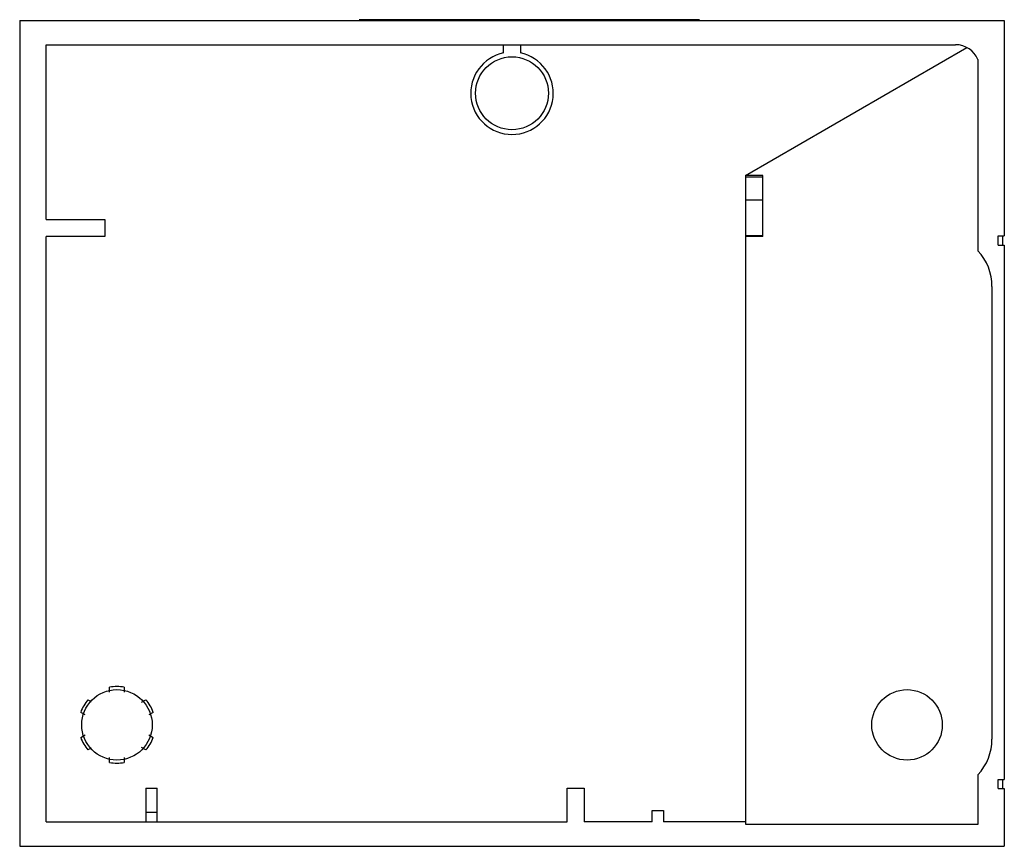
# Model space of a CAD drawing. Header units: millimetres. Extents: x 11.2 to 92.2, y 37.8 to 105.9.
import ezdxf

# ---------------------------------------------------------------- set-up
doc = ezdxf.new("R2010")
doc.units = ezdxf.units.MM
doc.header["$LTSCALE"] = 9.39817
doc.layers.get('0').update_dxf_attribs({"linetype": 'CONTINUOUS'})

msp = doc.modelspace()

# ---------------------------------------------------------------- linework, layer by layer
at = {"color": 7, "linetype": 'Continuous'}
for p, q in [((11.177, 105.795), (11.177, 37.795)), ((11.177, 105.795), (92.177, 105.795)), ((67.107, 105.852), (39.107, 105.852)), ((92.177, 105.795), (92.177, 88.045)), ((13.35, 89.395), (13.35, 103.792)), ((13.35, 103.792), (88.174, 103.792)), ((50.986, 103.117), (50.986, 103.792)), ((52.369, 103.792), (52.369, 103.117)), ((70.876, 93.033), (89.105, 103.562)), ((90.012, 102.58), (90.012, 86.827)), ((72.324, 93.025), (70.876, 93.033)), ((70.924, 39.599), (70.924, 93.047)), ((72.324, 92.886), (70.924, 92.886)), ((72.324, 87.995), (72.324, 93.025)), ((72.324, 90.995), (70.924, 90.995)), ((13.35, 89.395), (18.177, 89.395)), ((18.177, 89.395), (18.177, 87.995)), ((13.35, 39.799), (13.35, 87.995)), ((18.177, 87.995), (13.35, 87.995)), ((72.324, 88.046), (70.924, 88.046)), ((72.324, 87.995), (70.924, 87.995)), ((91.677, 88.045), (92.177, 88.045)), ((91.677, 87.295), (91.677, 88.045)), ((92.02, 88.045), (92.02, 87.295)), ((91.677, 87.295), (92.177, 87.295)), ((92.177, 87.295), (92.177, 43.295)), ((91.162, 83.885), (91.162, 46.625)), ((18.577, 50.479), (18.577, 50.891)), ((19.777, 50.891), (19.777, 50.479)), ((16.796, 49.863), (17.063, 49.709)), ((21.202, 49.657), (21.559, 49.863)), ((16.553, 48.618), (16.196, 48.824)), ((22.159, 48.824), (21.802, 48.618)), ((16.196, 46.767), (16.553, 46.973)), ((21.802, 46.973), (22.159, 46.767)), ((17.068, 45.885), (16.796, 45.728)), ((21.559, 45.728), (21.202, 45.934)), ((18.577, 44.699), (18.577, 45.112)), ((19.777, 45.112), (19.777, 44.699)), ((90.012, 43.683), (90.012, 39.599)), ((91.677, 43.295), (92.177, 43.295)), ((91.677, 42.545), (91.677, 43.295)), ((92.02, 43.295), (92.02, 42.545)), ((21.56, 42.595), (21.56, 39.799)), ((21.56, 42.595), (22.495, 42.595)), ((22.495, 39.799), (22.495, 42.595)), ((56.218, 42.595), (57.618, 42.595)), ((56.218, 39.799), (56.218, 42.595)), ((57.618, 42.595), (57.618, 39.799)), ((91.677, 42.545), (92.177, 42.545)), ((92.177, 42.545), (92.177, 37.795)), ((21.56, 40.595), (22.495, 40.595)), ((63.21, 40.746), (64.145, 40.746)), ((63.21, 39.799), (63.21, 40.746)), ((64.145, 40.746), (64.145, 39.799)), ((13.35, 39.799), (56.218, 39.799)), ((63.21, 39.799), (57.618, 39.799)), ((70.924, 39.799), (64.145, 39.799)), ((90.012, 39.599), (70.924, 39.599)), ((11.177, 37.795), (92.177, 37.795))]:
    msp.add_line(p, q, dxfattribs=at)
for centre, radius in [((51.677, 99.795), 3), ((19.177, 47.795), 2.9), ((84.177, 47.795), 2.9)]:
    msp.add_circle(centre, radius, dxfattribs=at)
for centre, radius, start, end in [((88.175, 101.793), 1.998, 23.20044, 90.01485), ((51.677, 99.794), 3.394, 101.75612, 78.24388), ((86.824, 83.885), 4.338, 0, 42.70035), ((19.177, 47.795), 3.154, 79.03213, 100.96787), ((19.177, 47.795), 3.154, 139.03213, 160.96787), ((19.177, 47.795), 3.154, 19.03213, 40.96787), ((19.177, 47.795), 3.154, 199.03213, 220.96787), ((19.177, 47.795), 3.154, 319.03213, 340.96787), ((86.824, 46.625), 4.338, 317.29965, 360), ((19.177, 47.795), 3.154, 259.03213, 280.96787)]:
    msp.add_arc(centre, radius, start, end, dxfattribs=at)

doc.saveas('drawing.dxf')
